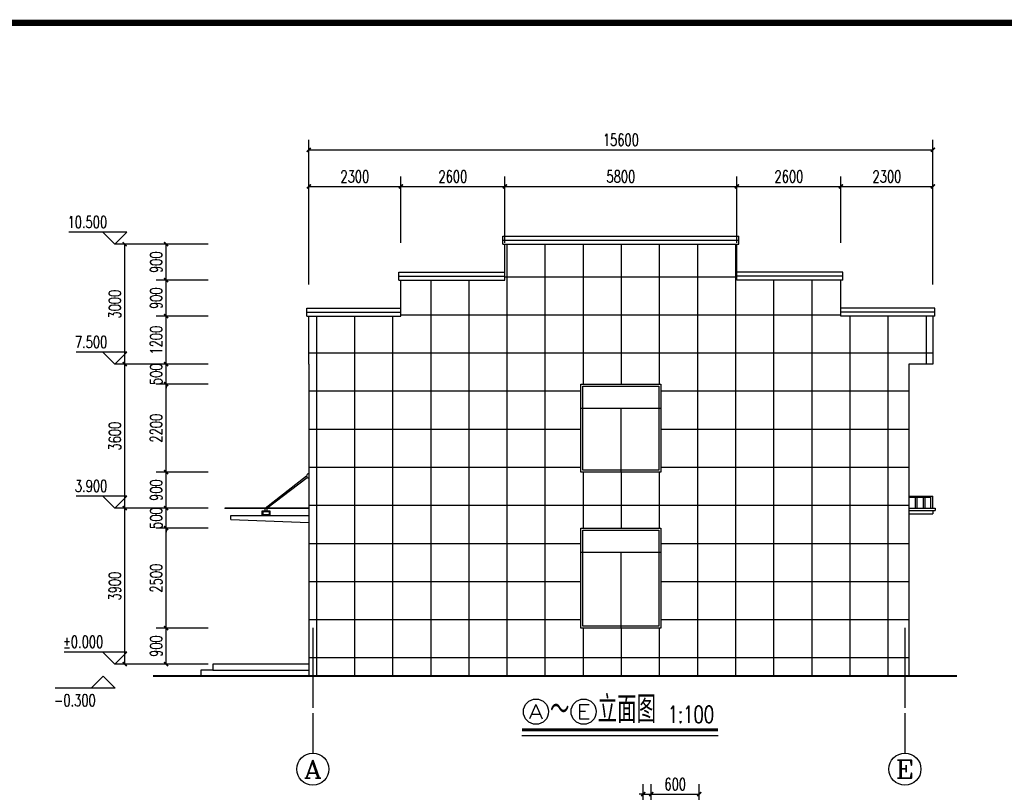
# Model space of a CAD drawing. Extents: x 88237 to 730297, y -11868 to 107702.
# Tile 38 of 51: x 576908 to 601519, y 64781 to 84101. Entities that reach past the tile are written whole.
import ezdxf
from ezdxf.enums import TextEntityAlignment as Align

# ---------------------------------------------------------------- set-up
doc = ezdxf.new("R2010")
doc.units = 0
doc.header["$LTSCALE"] = 1000
doc.header["$MEASUREMENT"] = 0
doc.linetypes.add('DOTE', pattern=[2.42, 2, -0.2, 0.02, -0.2])
for name, color, linetype in [('AXIS', 3, 'Continuous'), ('AXIS_TEXT', 7, 'Continuous'), ('DIM_ELEV', 3, 'Continuous'), ('DIM_SYMB', 3, 'Continuous'), ('DOTE', 1, 'DOTE'), ('PUB_DIM', 3, 'Continuous'), ('PUB_TEXT', 7, 'Continuous'), ('WINDOW', 4, 'Continuous'), ('x', 6, 'Continuous'), ('图框', 7, 'Continuous')]:
    doc.layers.add(name, color=color, linetype=linetype)
doc.styles.add('_TCH_AXIS', font='COMPLEX', dxfattribs={"bigfont": 'GBCBIG'})
doc.styles.add('_TCH_DIM', font='SIMPLEX', dxfattribs={"bigfont": 'GBCBIG'})
doc.styles.add('_TCH_DIM_T3', font='SIMPLEX', dxfattribs={"width": 0.705882, "bigfont": 'GBCBIG'})
doc.styles.add('COMPLEX', font='COMPLEX')
doc.dimstyles.new('_TCH_ARCH&&100', dxfattribs={"dimtxt": 297.5, "dimasz": 100, "dimexe": 250, "dimexo": 300, "dimgap": 100, "dimtad": 1, "dimdec": 0, "dimzin": 0, "dimdsep": 46, "dimtxsty": '_TCH_DIM_T3', "dimblk": 'ARCHTICK', "dimcen": 0.09, "dimclrt": 7, "dimazin": 2, "dimtfac": 1, "dimtdec": 0, "dimtix": 1, "dimtmove": 2, "dimatfit": 3, "dimfxl": 1, "dimtolj": 1, "dimtzin": 0, "dimarcsym": 0})
doc.dimstyles.new('_TCH_ARCH&&50', dxfattribs={"dimtxt": 148.75, "dimasz": 50, "dimexe": 125, "dimexo": 150, "dimgap": 50, "dimtad": 1, "dimdec": 0, "dimzin": 0, "dimdsep": 46, "dimtxsty": '_TCH_DIM_T3', "dimblk": 'ARCHTICK', "dimcen": 0.09, "dimclrt": 7, "dimazin": 2, "dimtfac": 1, "dimtdec": 0, "dimtix": 1, "dimtmove": 2, "dimatfit": 3, "dimfxl": 1, "dimtolj": 1, "dimtzin": 0, "dimarcsym": 0})

# ---------------------------------------------------------------- blocks, each defined once
blk = doc.blocks.new('_ArchTick')
at = {"color": 0, "linetype": 'ByBlock', "const_width": 0.4}
blk.add_lwpolyline([(-0.5, -0.5), (0.5, 0.5)], dxfattribs=at)
blk = doc.blocks.new('*D111')
at = {"layer": 'Defpoints', "color": 0}
for p in [(109203, 372918), (109103, 372552), (109203, 372552)]:
    blk.add_point(p, dxfattribs=at)
at = {"layer": 'PUB_DIM', "color": 0, "lineweight": -2}
for p, q in [((109103, 372702), (109103, 373043)), ((109203, 372702), (109203, 373043)), ((109103, 372918), (109053, 372918)), ((109103, 372918), (109203, 372918)), ((109203, 372918), (109253, 372918))]:
    blk.add_line(p, q, dxfattribs=at)
at = {"layer": 'PUB_DIM', "color": 0, "lineweight": -2, "xscale": 50, "yscale": 50, "zscale": 50}
blk.add_blockref('_ArchTick', (109103, 372918), dxfattribs=at)
at = {"layer": 'PUB_DIM', "color": 0, "lineweight": -2, "xscale": 50, "yscale": 50, "zscale": 50, "rotation": 180}
blk.add_blockref('_ArchTick', (109203, 372918), dxfattribs=at)
at = {"layer": 'PUB_DIM', "color": 7, "insert": (109033, 372754), "char_height": 148.8, "attachment_point": 5, "style": '_TCH_DIM_T3'}
blk.add_mtext('\\A1;100', dxfattribs=at)
blk = doc.blocks.new('*D112')
at = {"layer": 'Defpoints', "color": 0}
for p in [(109803, 372918), (109203, 372552), (109803, 372552)]:
    blk.add_point(p, dxfattribs=at)
at = {"layer": 'PUB_DIM', "color": 0, "lineweight": -2}
for p, q in [((109203, 372702), (109203, 373043)), ((109803, 372702), (109803, 373043)), ((109203, 372918), (109803, 372918))]:
    blk.add_line(p, q, dxfattribs=at)
at = {"layer": 'PUB_DIM', "color": 0, "lineweight": -2, "xscale": 50, "yscale": 50, "zscale": 50, "rotation": 180}
blk.add_blockref('_ArchTick', (109203, 372918), dxfattribs=at)
at = {"layer": 'PUB_DIM', "color": 0, "lineweight": -2, "xscale": 50, "yscale": 50, "zscale": 50}
blk.add_blockref('_ArchTick', (109803, 372918), dxfattribs=at)
at = {"layer": 'PUB_DIM', "color": 7, "insert": (109503, 373043), "char_height": 148.8, "attachment_point": 5, "style": '_TCH_DIM_T3'}
blk.add_mtext('\\A1;600', dxfattribs=at)
blk = doc.blocks.new('*D488')
at = {"layer": 'Defpoints', "color": 0}
for p in [(579533, 78487), (580887, 78487), (580887, 75487)]:
    blk.add_point(p, dxfattribs=at)
at = {"layer": 'PUB_DIM', "color": 0, "lineweight": -2}
for p, q in [((580587, 78487), (579283, 78487)), ((579533, 75487), (579533, 78487)), ((580587, 75487), (579283, 75487))]:
    blk.add_line(p, q, dxfattribs=at)
at = {"layer": 'PUB_DIM', "color": 0, "lineweight": -2, "xscale": 100, "yscale": 100, "zscale": 100}
for p, rotation in [((579533, 78487), 90), ((579533, 75487), 270)]:
    blk.add_blockref('_ArchTick', p, dxfattribs=dict(at, rotation=rotation))
at = {"layer": 'PUB_DIM', "color": 7, "insert": (579285, 76987), "char_height": 297.5, "attachment_point": 5, "rotation": 90, "style": '_TCH_DIM_T3'}
blk.add_mtext('\\A1;3000', dxfattribs=at)
blk = doc.blocks.new('*D489')
at = {"layer": 'Defpoints', "color": 0}
for p in [(579533, 75487), (580887, 75487), (580887, 71887)]:
    blk.add_point(p, dxfattribs=at)
at = {"layer": 'PUB_DIM', "color": 0, "lineweight": -2}
for p, q in [((580587, 75487), (579283, 75487)), ((579533, 71887), (579533, 75487)), ((580587, 71887), (579283, 71887))]:
    blk.add_line(p, q, dxfattribs=at)
at = {"layer": 'PUB_DIM', "color": 0, "lineweight": -2, "xscale": 100, "yscale": 100, "zscale": 100}
for p, rotation in [((579533, 75487), 90), ((579533, 71887), 270)]:
    blk.add_blockref('_ArchTick', p, dxfattribs=dict(at, rotation=rotation))
at = {"layer": 'PUB_DIM', "color": 7, "insert": (579285, 73687), "char_height": 297.5, "attachment_point": 5, "rotation": 90, "style": '_TCH_DIM_T3'}
blk.add_mtext('\\A1;3600', dxfattribs=at)
blk = doc.blocks.new('*D490')
at = {"layer": 'Defpoints', "color": 0}
for p in [(579533, 71887), (580887, 71887), (580887, 67987)]:
    blk.add_point(p, dxfattribs=at)
at = {"layer": 'PUB_DIM', "color": 0, "lineweight": -2}
for p, q in [((580587, 71887), (579283, 71887)), ((579533, 67987), (579533, 71887)), ((580587, 67987), (579283, 67987))]:
    blk.add_line(p, q, dxfattribs=at)
at = {"layer": 'PUB_DIM', "color": 0, "lineweight": -2, "xscale": 100, "yscale": 100, "zscale": 100}
for p, rotation in [((579533, 71887), 90), ((579533, 67987), 270)]:
    blk.add_blockref('_ArchTick', p, dxfattribs=dict(at, rotation=rotation))
at = {"layer": 'PUB_DIM', "color": 7, "insert": (579285, 69937), "char_height": 297.5, "attachment_point": 5, "rotation": 90, "style": '_TCH_DIM_T3'}
blk.add_mtext('\\A1;3900', dxfattribs=at)
blk = doc.blocks.new('*D491')
at = {"layer": 'Defpoints', "color": 0}
for p in [(599735, 80846), (584135, 77183), (599735, 77183)]:
    blk.add_point(p, dxfattribs=at)
at = {"layer": 'PUB_DIM', "color": 0, "lineweight": -2}
for p, q in [((584135, 77483), (584135, 81096)), ((599735, 77483), (599735, 81096)), ((584135, 80846), (599735, 80846))]:
    blk.add_line(p, q, dxfattribs=at)
at = {"layer": 'PUB_DIM', "color": 0, "lineweight": -2, "xscale": 100, "yscale": 100, "zscale": 100, "rotation": 180}
blk.add_blockref('_ArchTick', (584135, 80846), dxfattribs=at)
at = {"layer": 'PUB_DIM', "color": 0, "lineweight": -2, "xscale": 100, "yscale": 100, "zscale": 100}
blk.add_blockref('_ArchTick', (599735, 80846), dxfattribs=at)
at = {"layer": 'PUB_DIM', "color": 7, "insert": (591935, 81095), "char_height": 297.5, "attachment_point": 5, "style": '_TCH_DIM_T3'}
blk.add_mtext('\\A1;15600', dxfattribs=at)
blk = doc.blocks.new('*D492')
at = {"layer": 'Defpoints', "color": 0}
for p in [(586435, 79930), (584135, 78225), (586435, 78225)]:
    blk.add_point(p, dxfattribs=at)
at = {"layer": 'PUB_DIM', "color": 0, "lineweight": -2}
for p, q in [((584135, 78525), (584135, 80180)), ((586435, 78525), (586435, 80180)), ((584135, 79930), (586435, 79930))]:
    blk.add_line(p, q, dxfattribs=at)
at = {"layer": 'PUB_DIM', "color": 0, "lineweight": -2, "xscale": 100, "yscale": 100, "zscale": 100, "rotation": 180}
blk.add_blockref('_ArchTick', (584135, 79930), dxfattribs=at)
at = {"layer": 'PUB_DIM', "color": 0, "lineweight": -2, "xscale": 100, "yscale": 100, "zscale": 100}
blk.add_blockref('_ArchTick', (586435, 79930), dxfattribs=at)
at = {"layer": 'PUB_DIM', "color": 7, "insert": (585285, 80179), "char_height": 297.5, "attachment_point": 5, "style": '_TCH_DIM_T3'}
blk.add_mtext('\\A1;2300', dxfattribs=at)
blk = doc.blocks.new('*D493')
at = {"layer": 'Defpoints', "color": 0}
for p in [(589035, 79930), (586435, 78225), (589035, 78225)]:
    blk.add_point(p, dxfattribs=at)
at = {"layer": 'PUB_DIM', "color": 0, "lineweight": -2}
for p, q in [((586435, 78525), (586435, 80180)), ((589035, 78525), (589035, 80180)), ((586435, 79930), (589035, 79930))]:
    blk.add_line(p, q, dxfattribs=at)
at = {"layer": 'PUB_DIM', "color": 0, "lineweight": -2, "xscale": 100, "yscale": 100, "zscale": 100, "rotation": 180}
blk.add_blockref('_ArchTick', (586435, 79930), dxfattribs=at)
at = {"layer": 'PUB_DIM', "color": 0, "lineweight": -2, "xscale": 100, "yscale": 100, "zscale": 100}
blk.add_blockref('_ArchTick', (589035, 79930), dxfattribs=at)
at = {"layer": 'PUB_DIM', "color": 7, "insert": (587735, 80179), "char_height": 297.5, "attachment_point": 5, "style": '_TCH_DIM_T3'}
blk.add_mtext('\\A1;2600', dxfattribs=at)
blk = doc.blocks.new('*D494')
at = {"layer": 'Defpoints', "color": 0}
for p in [(594835, 79930), (589035, 78225), (594835, 78225)]:
    blk.add_point(p, dxfattribs=at)
at = {"layer": 'PUB_DIM', "color": 0, "lineweight": -2}
for p, q in [((589035, 78525), (589035, 80180)), ((594835, 78525), (594835, 80180)), ((589035, 79930), (594835, 79930))]:
    blk.add_line(p, q, dxfattribs=at)
at = {"layer": 'PUB_DIM', "color": 0, "lineweight": -2, "xscale": 100, "yscale": 100, "zscale": 100, "rotation": 180}
blk.add_blockref('_ArchTick', (589035, 79930), dxfattribs=at)
at = {"layer": 'PUB_DIM', "color": 0, "lineweight": -2, "xscale": 100, "yscale": 100, "zscale": 100}
blk.add_blockref('_ArchTick', (594835, 79930), dxfattribs=at)
at = {"layer": 'PUB_DIM', "color": 7, "insert": (591935, 80179), "char_height": 297.5, "attachment_point": 5, "style": '_TCH_DIM_T3'}
blk.add_mtext('\\A1;5800', dxfattribs=at)
blk = doc.blocks.new('*D495')
at = {"layer": 'Defpoints', "color": 0}
for p in [(597435, 79930), (594835, 78225), (597435, 78225)]:
    blk.add_point(p, dxfattribs=at)
at = {"layer": 'PUB_DIM', "color": 0, "lineweight": -2}
for p, q in [((594835, 78525), (594835, 80180)), ((597435, 78525), (597435, 80180)), ((594835, 79930), (597435, 79930))]:
    blk.add_line(p, q, dxfattribs=at)
at = {"layer": 'PUB_DIM', "color": 0, "lineweight": -2, "xscale": 100, "yscale": 100, "zscale": 100, "rotation": 180}
blk.add_blockref('_ArchTick', (594835, 79930), dxfattribs=at)
at = {"layer": 'PUB_DIM', "color": 0, "lineweight": -2, "xscale": 100, "yscale": 100, "zscale": 100}
blk.add_blockref('_ArchTick', (597435, 79930), dxfattribs=at)
at = {"layer": 'PUB_DIM', "color": 7, "insert": (596135, 80179), "char_height": 297.5, "attachment_point": 5, "style": '_TCH_DIM_T3'}
blk.add_mtext('\\A1;2600', dxfattribs=at)
blk = doc.blocks.new('*D496')
at = {"layer": 'Defpoints', "color": 0}
for p in [(599735, 79930), (597435, 78225), (599735, 78225)]:
    blk.add_point(p, dxfattribs=at)
at = {"layer": 'PUB_DIM', "color": 0, "lineweight": -2}
for p, q in [((597435, 78525), (597435, 80180)), ((599735, 78525), (599735, 80180)), ((597435, 79930), (599735, 79930))]:
    blk.add_line(p, q, dxfattribs=at)
at = {"layer": 'PUB_DIM', "color": 0, "lineweight": -2, "xscale": 100, "yscale": 100, "zscale": 100, "rotation": 180}
blk.add_blockref('_ArchTick', (597435, 79930), dxfattribs=at)
at = {"layer": 'PUB_DIM', "color": 0, "lineweight": -2, "xscale": 100, "yscale": 100, "zscale": 100}
blk.add_blockref('_ArchTick', (599735, 79930), dxfattribs=at)
at = {"layer": 'PUB_DIM', "color": 7, "insert": (598585, 80179), "char_height": 297.5, "attachment_point": 5, "style": '_TCH_DIM_T3'}
blk.add_mtext('\\A1;2300', dxfattribs=at)
blk = doc.blocks.new('*D497')
at = {"layer": 'Defpoints', "color": 0}
for p in [(580567, 78487), (581920, 78487), (581920, 77587)]:
    blk.add_point(p, dxfattribs=at)
at = {"layer": 'PUB_DIM', "color": 0, "lineweight": -2}
for p, q in [((581620, 78487), (580317, 78487)), ((580567, 77587), (580567, 78487)), ((581620, 77587), (580317, 77587))]:
    blk.add_line(p, q, dxfattribs=at)
at = {"layer": 'PUB_DIM', "color": 0, "lineweight": -2, "xscale": 100, "yscale": 100, "zscale": 100}
for p, rotation in [((580567, 78487), 90), ((580567, 77587), 270)]:
    blk.add_blockref('_ArchTick', p, dxfattribs=dict(at, rotation=rotation))
at = {"layer": 'PUB_DIM', "color": 7, "insert": (580318, 78037), "char_height": 297.5, "attachment_point": 5, "rotation": 90, "style": '_TCH_DIM_T3'}
blk.add_mtext('\\A1;900', dxfattribs=at)
blk = doc.blocks.new('*D498')
at = {"layer": 'Defpoints', "color": 0}
for p in [(580567, 77587), (581920, 77587), (581920, 76687)]:
    blk.add_point(p, dxfattribs=at)
at = {"layer": 'PUB_DIM', "color": 0, "lineweight": -2}
for p, q in [((581620, 77587), (580317, 77587)), ((580567, 76687), (580567, 77587)), ((581620, 76687), (580317, 76687))]:
    blk.add_line(p, q, dxfattribs=at)
at = {"layer": 'PUB_DIM', "color": 0, "lineweight": -2, "xscale": 100, "yscale": 100, "zscale": 100}
for p, rotation in [((580567, 77587), 90), ((580567, 76687), 270)]:
    blk.add_blockref('_ArchTick', p, dxfattribs=dict(at, rotation=rotation))
at = {"layer": 'PUB_DIM', "color": 7, "insert": (580318, 77137), "char_height": 297.5, "attachment_point": 5, "rotation": 90, "style": '_TCH_DIM_T3'}
blk.add_mtext('\\A1;900', dxfattribs=at)
blk = doc.blocks.new('*D499')
at = {"layer": 'Defpoints', "color": 0}
for p in [(580567, 76687), (581920, 76687), (581920, 75487)]:
    blk.add_point(p, dxfattribs=at)
at = {"layer": 'PUB_DIM', "color": 0, "lineweight": -2}
for p, q in [((581620, 76687), (580317, 76687)), ((580567, 75487), (580567, 76687)), ((581620, 75487), (580317, 75487))]:
    blk.add_line(p, q, dxfattribs=at)
at = {"layer": 'PUB_DIM', "color": 0, "lineweight": -2, "xscale": 100, "yscale": 100, "zscale": 100}
for p, rotation in [((580567, 76687), 90), ((580567, 75487), 270)]:
    blk.add_blockref('_ArchTick', p, dxfattribs=dict(at, rotation=rotation))
at = {"layer": 'PUB_DIM', "color": 7, "insert": (580318, 76087), "char_height": 297.5, "attachment_point": 5, "rotation": 90, "style": '_TCH_DIM_T3'}
blk.add_mtext('\\A1;1200', dxfattribs=at)
blk = doc.blocks.new('*D500')
at = {"layer": 'Defpoints', "color": 0}
for p in [(580567, 75487), (581920, 75487), (581920, 74987)]:
    blk.add_point(p, dxfattribs=at)
at = {"layer": 'PUB_DIM', "color": 0, "lineweight": -2}
for p, q in [((580567, 75487), (580567, 75587)), ((581620, 75487), (580317, 75487)), ((580567, 74987), (580567, 75487)), ((581620, 74987), (580317, 74987)), ((580567, 74987), (580567, 74887))]:
    blk.add_line(p, q, dxfattribs=at)
at = {"layer": 'PUB_DIM', "color": 0, "lineweight": -2, "xscale": 100, "yscale": 100, "zscale": 100}
for p, rotation in [((580567, 75487), 270), ((580567, 74987), 90)]:
    blk.add_blockref('_ArchTick', p, dxfattribs=dict(at, rotation=rotation))
at = {"layer": 'PUB_DIM', "color": 7, "insert": (580318, 75237), "char_height": 297.5, "attachment_point": 5, "rotation": 90, "style": '_TCH_DIM_T3'}
blk.add_mtext('\\A1;500', dxfattribs=at)
blk = doc.blocks.new('*D501')
at = {"layer": 'Defpoints', "color": 0}
for p in [(580567, 74987), (581920, 74987), (581920, 72787)]:
    blk.add_point(p, dxfattribs=at)
at = {"layer": 'PUB_DIM', "color": 0, "lineweight": -2}
for p, q in [((581620, 74987), (580317, 74987)), ((580567, 72787), (580567, 74987)), ((581620, 72787), (580317, 72787))]:
    blk.add_line(p, q, dxfattribs=at)
at = {"layer": 'PUB_DIM', "color": 0, "lineweight": -2, "xscale": 100, "yscale": 100, "zscale": 100}
for p, rotation in [((580567, 74987), 90), ((580567, 72787), 270)]:
    blk.add_blockref('_ArchTick', p, dxfattribs=dict(at, rotation=rotation))
at = {"layer": 'PUB_DIM', "color": 7, "insert": (580318, 73887), "char_height": 297.5, "attachment_point": 5, "rotation": 90, "style": '_TCH_DIM_T3'}
blk.add_mtext('\\A1;2200', dxfattribs=at)
blk = doc.blocks.new('*D502')
at = {"layer": 'Defpoints', "color": 0}
for p in [(580567, 72787), (581920, 72787), (581920, 71887)]:
    blk.add_point(p, dxfattribs=at)
at = {"layer": 'PUB_DIM', "color": 0, "lineweight": -2}
for p, q in [((581620, 72787), (580317, 72787)), ((580567, 71887), (580567, 72787)), ((581620, 71887), (580317, 71887))]:
    blk.add_line(p, q, dxfattribs=at)
at = {"layer": 'PUB_DIM', "color": 0, "lineweight": -2, "xscale": 100, "yscale": 100, "zscale": 100}
for p, rotation in [((580567, 72787), 90), ((580567, 71887), 270)]:
    blk.add_blockref('_ArchTick', p, dxfattribs=dict(at, rotation=rotation))
at = {"layer": 'PUB_DIM', "color": 7, "insert": (580318, 72337), "char_height": 297.5, "attachment_point": 5, "rotation": 90, "style": '_TCH_DIM_T3'}
blk.add_mtext('\\A1;900', dxfattribs=at)
blk = doc.blocks.new('*D503')
at = {"layer": 'Defpoints', "color": 0}
for p in [(580567, 71887), (581920, 71887), (581920, 71387)]:
    blk.add_point(p, dxfattribs=at)
at = {"layer": 'PUB_DIM', "color": 0, "lineweight": -2}
for p, q in [((581620, 71887), (580317, 71887)), ((580567, 71887), (580567, 71987)), ((580567, 71387), (580567, 71887)), ((581620, 71387), (580317, 71387)), ((580567, 71387), (580567, 71287))]:
    blk.add_line(p, q, dxfattribs=at)
at = {"layer": 'PUB_DIM', "color": 0, "lineweight": -2, "xscale": 100, "yscale": 100, "zscale": 100}
for p, rotation in [((580567, 71887), 270), ((580567, 71387), 90)]:
    blk.add_blockref('_ArchTick', p, dxfattribs=dict(at, rotation=rotation))
at = {"layer": 'PUB_DIM', "color": 7, "insert": (580318, 71637), "char_height": 297.5, "attachment_point": 5, "rotation": 90, "style": '_TCH_DIM_T3'}
blk.add_mtext('\\A1;500', dxfattribs=at)
blk = doc.blocks.new('*D504')
at = {"layer": 'Defpoints', "color": 0}
for p in [(580567, 71387), (581920, 71387), (581920, 68887)]:
    blk.add_point(p, dxfattribs=at)
at = {"layer": 'PUB_DIM', "color": 0, "lineweight": -2}
for p, q in [((581620, 71387), (580317, 71387)), ((580567, 68887), (580567, 71387)), ((581620, 68887), (580317, 68887))]:
    blk.add_line(p, q, dxfattribs=at)
at = {"layer": 'PUB_DIM', "color": 0, "lineweight": -2, "xscale": 100, "yscale": 100, "zscale": 100}
for p, rotation in [((580567, 71387), 90), ((580567, 68887), 270)]:
    blk.add_blockref('_ArchTick', p, dxfattribs=dict(at, rotation=rotation))
at = {"layer": 'PUB_DIM', "color": 7, "insert": (580318, 70137), "char_height": 297.5, "attachment_point": 5, "rotation": 90, "style": '_TCH_DIM_T3'}
blk.add_mtext('\\A1;2500', dxfattribs=at)
blk = doc.blocks.new('*D505')
at = {"layer": 'Defpoints', "color": 0}
for p in [(580567, 68887), (581920, 68887), (581920, 67987)]:
    blk.add_point(p, dxfattribs=at)
at = {"layer": 'PUB_DIM', "color": 0, "lineweight": -2}
for p, q in [((581620, 68887), (580317, 68887)), ((580567, 67987), (580567, 68887)), ((581620, 67987), (580317, 67987))]:
    blk.add_line(p, q, dxfattribs=at)
at = {"layer": 'PUB_DIM', "color": 0, "lineweight": -2, "xscale": 100, "yscale": 100, "zscale": 100}
for p, rotation in [((580567, 68887), 90), ((580567, 67987), 270)]:
    blk.add_blockref('_ArchTick', p, dxfattribs=dict(at, rotation=rotation))
at = {"layer": 'PUB_DIM', "color": 7, "insert": (580318, 68437), "char_height": 297.5, "attachment_point": 5, "rotation": 90, "style": '_TCH_DIM_T3'}
blk.add_mtext('\\A1;900', dxfattribs=at)
blk = doc.blocks.new('_AXISO')
blk.add_circle((0, 0), 0.5)
at = {"layer": 'AXIS_TEXT', "style": 'COMPLEX', "width": 1.041667}
blk.add_attdef('A', text='', height=0.56, dxfattribs=at).set_placement((-0.25, -0.28), (0.25, -0.28), align=Align.FIT)
blk = doc.blocks.new('d4trtg')
at = {"lineweight": 0, "const_width": 10}
blk.add_lwpolyline([(654118.6, 3902527.3), (658021.2, 3902527.3), (658021.2, 3899655.4), (654118.6, 3899655.4)], close=True, dxfattribs=at)
blk = doc.blocks.new('GFHJJ')
at = {"layer": 'PUB_DIM'}
dim = blk.add_aligned_dim(p1=(109203.2, 372552), p2=(109803.2, 372552), distance=366.3, dimstyle='_TCH_ARCH&&50', dxfattribs=at)
dim.commit()
dim.dimension.update_dxf_attribs({"geometry": '*D112', "text_midpoint": (109503.2, 373042.6)})
dim = blk.add_linear_dim(base=(109203.2, 372918.3), p1=(109103.2, 372552), p2=(109203.2, 372552), angle=0, dimstyle='_TCH_ARCH&&50', dxfattribs=at)
dim.commit()
dim.dimension.update_dxf_attribs({"geometry": '*D111', "text_midpoint": (109033.2, 372753.5), "dimtype": 161})

msp = doc.modelspace()

# ---------------------------------------------------------------- hatches: boundary and pattern name
h = msp.add_hatch()
h.set_pattern_fill('ANSI37', color=18, scale=600, angle=45, style=0)
h.set_pattern_definition([(90, (520513, -361429.1), (-952.5, 2e-13), []), (180, (520513, -361429.1), (-2e-13, -952.5), [])])
h.paths.add_polyline_path([(586434.7, 76687.3), (584134.7, 76687.3), (584134.7, 75487.3), (584134.7, 67687.3), (599134.7, 67687.3), (599134.7, 75487.3), (599734.7, 75487.3), (599734.7, 76687.3), (597434.7, 76687.3), (597434.7, 77587.3), (594834.7, 77587.3), (594834.7, 78487.3), (589034.7, 78487.3), (589034.7, 77587.3), (586434.7, 77587.3)])
h.paths.add_polyline_path([(590934.2, 74987.3), (592934.2, 74987.3), (592934.2, 72787.3), (590934.2, 72787.3)], flags=16)
h.paths.add_polyline_path([(592934.2, 68887.3), (592934.2, 71387.3), (590934.2, 71387.3), (590934.2, 68887.3)], flags=16)

# ---------------------------------------------------------------- linework, layer by layer
at = {"color": 252}
for p, q in [((588984.3, 78687.3), (594884, 78687.3)), ((588984.3, 78487.3), (588984.3, 78687.3)), ((588984.3, 78587.3), (594884, 78587.3)), ((594884, 78487.3), (594884, 78687.3)), ((588984.3, 78487.3), (594884, 78487.3)), ((589034.7, 77587.3), (589034.7, 78487.3)), ((594834.7, 77587.3), (594834.7, 78487.3)), ((586384.7, 77787.3), (589034.7, 77787.3)), ((586384.7, 77587.3), (586384.7, 77787.3)), ((597483.7, 77787.3), (594834, 77787.3)), ((597483.7, 77587.3), (597483.7, 77787.3)), ((586384.7, 77687.3), (589034.7, 77687.3)), ((586384.7, 77587.3), (589034.7, 77587.3)), ((586434.7, 76687.3), (586434.7, 77587.3)), ((586434.7, 76687.3), (586434.7, 77587.3)), ((597483.7, 77687.3), (594834, 77687.3)), ((597483.7, 77587.3), (594834, 77587.3)), ((597434.7, 76687.3), (597434.7, 77587.3)), ((584084.7, 76887.3), (586434.7, 76887.3)), ((584084.7, 76687.3), (584084.7, 76887.3)), ((599783.7, 76887.3), (597433.7, 76887.3)), ((599783.7, 76687.3), (599783.7, 76887.3)), ((584084.7, 76787.3), (586434.7, 76787.3)), ((584084.7, 76687.3), (586434.7, 76687.3)), ((584134.7, 75487.3), (584134.7, 76687.3)), ((599783.7, 76787.3), (597433.7, 76787.3)), ((599783.7, 76687.3), (597433.7, 76687.3)), ((599734.7, 76687.3), (599734.7, 75487.3)), ((584134.7, 75487.3), (584134.7, 67687.3)), ((599134.7, 75487.3), (599134.7, 67687.3)), ((599734.7, 75487.3), (599134.7, 75487.3))]:
    msp.add_line(p, q, dxfattribs=at)
at = {"color": 4}
for p, q in [((590934.2, 74387.3), (592934.2, 74387.3)), ((591934.2, 74387.3), (591934.2, 72787.3)), ((590934.2, 70787.3), (592934.2, 70787.3)), ((591934.2, 70787.3), (591934.2, 68887.3))]:
    msp.add_line(p, q, dxfattribs=at)
at = {"color": 8}
for p, q in [((599134.7, 72187.3), (599734.8, 72187.3)), ((599134.7, 72157.3), (599684.8, 72157.3)), ((599288.8, 72157.3), (599288.8, 71887.3)), ((599328.8, 72157.3), (599328.8, 71887.3)), ((599488.7, 72157.3), (599488.7, 71887.3)), ((599528.7, 72157.3), (599528.7, 71887.3)), ((599684.8, 71887.3), (599684.8, 72157.3)), ((599734.8, 71887.3), (599734.8, 72187.3)), ((599134.7, 71887.3), (599794.8, 71887.3)), ((599134.7, 71887.3), (599134.7, 71827.3)), ((599794.8, 71887.3), (599794.8, 71827.3)), ((599134.7, 71827.3), (599734.8, 71827.3)), ((599134.7, 71827.3), (599134.7, 71747.3)), ((599134.7, 71747.3), (599734.8, 71747.3)), ((599734.8, 71827.3), (599794.8, 71827.3)), ((599734.8, 71827.3), (599734.8, 71747.3))]:
    msp.add_line(p, q, dxfattribs=at)
msp.add_line((581734.7, 67837.3), (584134.7, 67837.3))
for points in [[(590934.2, 74987.3), (592934.2, 74987.3), (592934.2, 72787.3), (590934.2, 72787.3)], [(590934.2, 71387.3), (592934.2, 71387.3), (592934.2, 68887.3), (590934.2, 68887.3)]]:
    msp.add_lwpolyline(points, close=True)
at = {"color": 4}
for points in [[(590984.2, 74937.3), (592884.2, 74937.3), (592884.2, 72837.3), (590984.2, 72837.3)], [(590984.2, 71337.3), (592884.2, 71337.3), (592884.2, 68937.3), (590984.2, 68937.3)]]:
    msp.add_lwpolyline(points, close=True, dxfattribs=at)
msp.add_lwpolyline([(584134.7, 67987.3), (581734.7, 67987.3), (581734.7, 67837.3), (581434.7, 67837.3), (581434.7, 67687.3)])
at = {"const_width": 50}
msp.add_lwpolyline([(600337.2, 67687.3), (580242.9, 67687.3)], dxfattribs=at)
at = {"layer": 'AXIS'}
for p, q in [((584234.7, 66759.9), (584234.7, 65759.9)), ((599034.7, 66759.9), (599034.7, 65759.9))]:
    msp.add_line(p, q, dxfattribs=at)
at = {"layer": 'DIM_ELEV'}
for p, q in [((579583.3, 78787.3), (578133.3, 78787.3)), ((579283.3, 78487.3), (578983.3, 78787.3)), ((579283.3, 78487.3), (579583.3, 78787.3)), ((579583.3, 75787.3), (578317.3, 75787.3)), ((579283.3, 75487.3), (578983.3, 75787.3)), ((579283.3, 75487.3), (579583.3, 75787.3)), ((579583.3, 72187.3), (578317.3, 72187.3)), ((579283.3, 71887.3), (578983.3, 72187.3)), ((579283.3, 71887.3), (579583.3, 72187.3)), ((579583.3, 68287.3), (578018.3, 68287.3)), ((579283.3, 67987.3), (578983.3, 68287.3)), ((579283.3, 67987.3), (579583.3, 68287.3)), ((578990.8, 67687.3), (578690.8, 67387.3)), ((578990.8, 67687.3), (579290.8, 67387.3)), ((579290.8, 67387.3), (577794.8, 67387.3))]:
    msp.add_line(p, q, dxfattribs=at)
at = {"layer": 'DIM_SYMB', "const_width": 70}
msp.add_lwpolyline([(589462.7, 66342.7), (594364.3, 66342.7)], dxfattribs=at)
at = {"layer": 'DIM_SYMB'}
msp.add_lwpolyline([(589462.7, 66202.7), (594364.3, 66202.7)], dxfattribs=at)
at = {"layer": 'DOTE'}
for p, q in [((584234.7, 68890.7), (584234.7, 66759.9)), ((599034.7, 68890.7), (599034.7, 66759.9))]:
    msp.add_line(p, q, dxfattribs=at)
at = {"layer": 'PUB_TEXT'}
for centre in [(589812.7, 66797.7), (591004.2, 66797.7)]:
    msp.add_circle(centre, 315, dxfattribs=at)
at = {"layer": 'WINDOW'}
for p, q in [((583046.4, 71887.3), (584080.5, 72691.2)), ((583086.4, 71887.3), (584095.9, 72655.9)), ((584134.7, 71887.3), (582034.4, 71887.3)), ((582034.4, 71887.3), (582034.4, 71877.3)), ((584134.7, 71877.3), (582034.4, 71877.3))]:
    msp.add_line(p, q, dxfattribs=at)
msp.add_lwpolyline([(583036.9, 71877.3), (583036.9, 71812.7), (583095.4, 71812.7), (583095.4, 71877.3)], dxfattribs=at)
for points in [[(583169.8, 71812.7), (582962.6, 71812.7), (582962.6, 71705.1), (583169.8, 71705.1)], [(583149.8, 71792.7), (582982.6, 71792.7), (582982.6, 71725.1), (583149.8, 71725.1)]]:
    msp.add_lwpolyline(points, close=True, dxfattribs=at)
msp.add_arc((584134.7, 72693.7), 54.2, 90, 270, dxfattribs=at)
at = {"layer": 'x'}
for p, q in [((582184.8, 71705.1), (584134.7, 71705.1)), ((582184.8, 71605.1), (582184.8, 71705.1)), ((582184.8, 71605.1), (584134.7, 71527.3))]:
    msp.add_line(p, q, dxfattribs=at)

# ---------------------------------------------------------------- block references
at = {"xscale": 2, "yscale": 2, "zscale": 2}
msp.add_blockref('GFHJJ', (374287.7, -681099.9), dxfattribs=at)
at = {"layer": 'AXIS'}
ref = msp.add_blockref('_AXISO', (584234.7, 65359.9), dxfattribs=dict(at, xscale=800, yscale=800, zscale=800))
ref.add_attrib('A', 'A', dxfattribs={"layer": 'AXIS_TEXT', "height": 452.5, "style": '_TCH_AXIS', "width": 1.166667}).set_placement((584008.4, 65133.6), (584460.9, 65133.6), align=Align.FIT)
ref = msp.add_blockref('_AXISO', (599034.7, 65359.9), dxfattribs=dict(at, xscale=800, yscale=800, zscale=800))
ref.add_attrib('A', 'E', dxfattribs={"layer": 'AXIS_TEXT', "height": 452.5, "style": '_TCH_AXIS', "width": 1.3125}).set_placement((598808.4, 65133.6), (599260.9, 65133.6), align=Align.FIT)
at = {"layer": '图框', "xscale": 15.55714379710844, "yscale": 15.55714381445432, "zscale": 15.5571438}
msp.add_blockref('d4trtg', (-9627575.7, -60628155.2), dxfattribs=at)

# ---------------------------------------------------------------- texts
at = {"layer": 'PUB_TEXT', "style": '_TCH_DIM', "width": 0.705882}
for s, height, p in [('10.500', 297.5, (578103.3, 78892.3)), ('7.500', 297.5, (578287.3, 75892.3)), ('3.900', 297.5, (578287.3, 72292.3)), ('%%P0.000', 297.5, (577988.3, 68392.3)), ('-0.300', 297.5, (577764.8, 66932.3)), ('1:100', 425, (593107.1, 66517.7))]:
    msp.add_text(s, height=height, dxfattribs=at).set_placement(p)
at = {"layer": 'PUB_TEXT', "style": '_TCH_DIM'}
for s, height, p in [('立面图', 675.18, (591354.2, 66517.7)), ('～', 675.2, (590162.7, 66517.7))]:
    msp.add_text(s, height=height, dxfattribs=at).set_placement(p)
for s, width, p, p2 in [('A', 1.3125, (589634.5, 66619.5), (589990.9, 66619.5)), ('E', 1.615385, (590826, 66619.5), (591182.4, 66619.5))]:
    msp.add_text(s, height=356.4, dxfattribs=dict(at, width=width)).set_placement(p, p2, align=Align.FIT)

# ---------------------------------------------------------------- dimensions: what is measured, and where the dimension line sits
at = {"layer": 'PUB_DIM'}
for p1, p2, distance, picture, middle in [((584134.7, 77182.6), (599734.7, 77182.6), 3663.5, '*D491', (591934.7, 81094.9)), ((584134.7, 78225), (586434.7, 78225), 1705.3, '*D492', (585284.7, 80179)), ((586434.7, 78225), (589034.7, 78225), 1705.3, '*D493', (587734.7, 80179)), ((589034.7, 78225), (594834.7, 78225), 1705.3, '*D494', (591934.7, 80179)), ((594834.7, 78225), (597434.7, 78225), 1705.3, '*D495', (596134.7, 80179)), ((597434.7, 78225), (599734.7, 78225), 1705.3, '*D496', (598584.7, 80179)), ((580887, 75487.3), (580887, 78487.3), 1353.7, '*D488', (579284.5, 76987.3)), ((581920.3, 77587.3), (581920.3, 78487.3), 1353.7, '*D497', (580317.9, 78037.3)), ((581920.3, 76687.3), (581920.3, 77587.3), 1353.7, '*D498', (580317.9, 77137.3)), ((581920.3, 75487.3), (581920.3, 76687.3), 1353.7, '*D499', (580317.9, 76087.3)), ((581920.3, 74987.3), (581920.3, 75487.3), 1353.7, '*D500', (580317.9, 75237.3)), ((580887, 71887.3), (580887, 75487.3), 1353.7, '*D489', (579284.5, 73687.3)), ((581920.3, 72787.3), (581920.3, 74987.3), 1353.7, '*D501', (580317.9, 73887.3)), ((581920.3, 71887.3), (581920.3, 72787.3), 1353.7, '*D502', (580317.9, 72337.3)), ((580887, 67987.3), (580887, 71887.3), 1353.7, '*D490', (579284.5, 69937.3)), ((581920.3, 71387.3), (581920.3, 71887.3), 1353.7, '*D503', (580317.9, 71637.3)), ((581920.3, 68887.3), (581920.3, 71387.3), 1353.7, '*D504', (580317.9, 70137.3)), ((581920.3, 67987.3), (581920.3, 68887.3), 1353.7, '*D505', (580317.9, 68437.3))]:
    dim = msp.add_aligned_dim(p1=p1, p2=p2, distance=distance, dimstyle='_TCH_ARCH&&100', dxfattribs=at)
    dim.commit()
    dim.dimension.update_dxf_attribs({"geometry": picture, "text_midpoint": middle})

doc.saveas('drawing.dxf')
